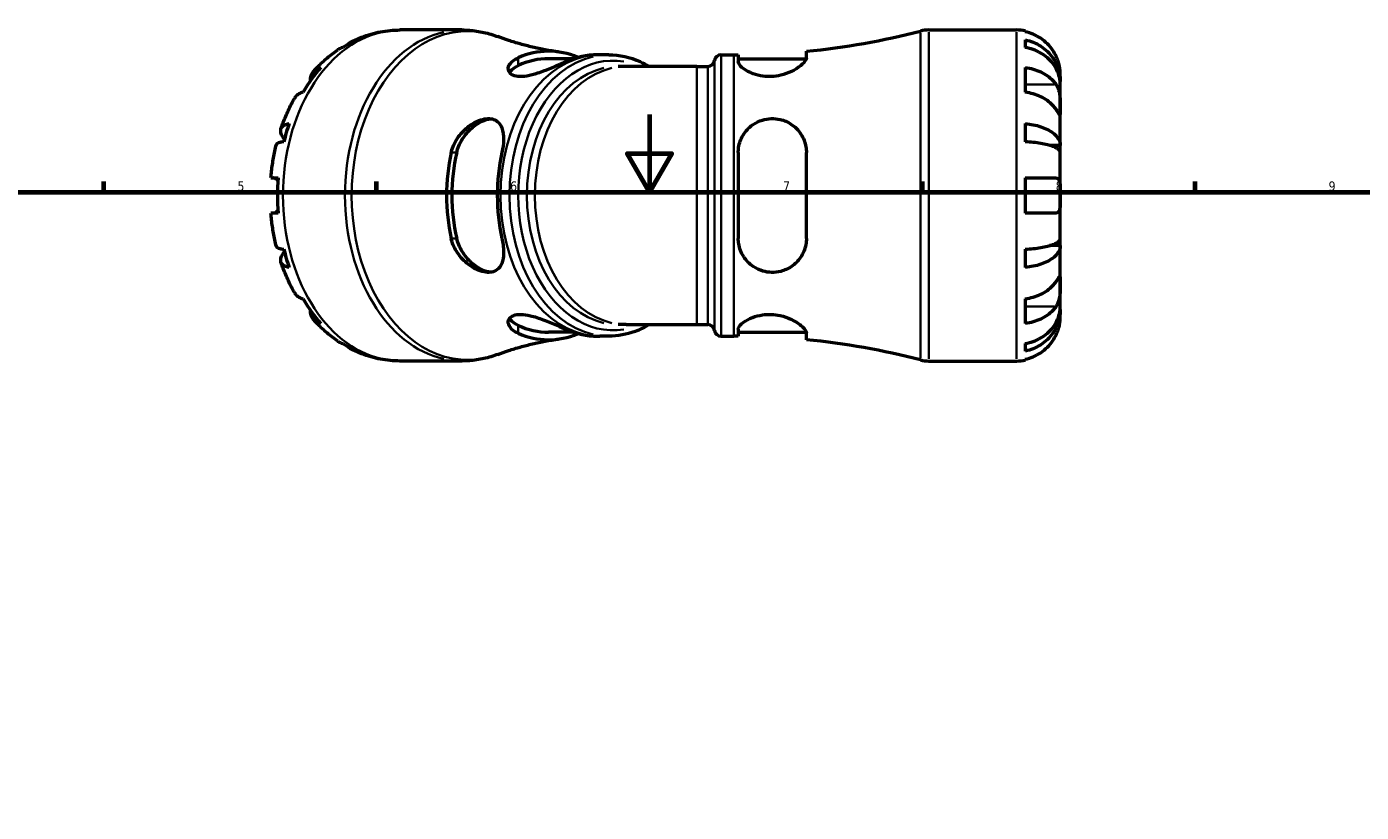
# Model space of a CAD drawing. Header units: millimetres. Extents: x -154 to 937, y -268 to 700.
# Tile 8 of 13: x 261 to 603, y 415 to 617. Entities that reach past the tile are written whole.
import ezdxf

# ---------------------------------------------------------------- set-up
doc = ezdxf.new("R2010")
doc.units = ezdxf.units.MM
for name, color, linetype, lineweight in [('Border (ANSI)', 7, 'Continuous', 70), ('Visible (ANSI)', 7, 'Continuous', 50), ('Visible Narrow (ANSI)', 7, 'Continuous', 35)]:
    doc.layers.add(name, color=color, linetype=linetype, lineweight=lineweight)
doc.styles.add('Note Text (ANSI)', font='tahoma.ttf')

# ---------------------------------------------------------------- blocks, each defined once
blk = doc.blocks.new('Borders Default Border')
at = {"layer": 'Border (ANSI)'}
for p, q in [((280.33, 574), (280.33, 576.8)), ((350.42, 574), (350.42, 576.8)), ((490.58, 574), (490.58, 576.8)), ((560.67, 574), (560.67, 576.8))]:
    blk.add_line(p, q, dxfattribs=at)
at = {"layer": 'Border (ANSI)', "flags": 128}
for points in [[(420.5, 594), (420.5, 574), (414.73, 584), (426.27, 584), (420.5, 574)], [(20, 20), (20, 574), (821, 574), (821, 20), (20, 20)]]:
    blk.add_lwpolyline(points, dxfattribs=at)
at = {"layer": 'Border (ANSI)', "color": 5, "true_color": 0x0000ff, "char_height": 2.4, "attachment_point": 7, "style": 'Note Text (ANSI)'}
for s, insert in [('5', (314.67, 574.35)), ('6', (384.69, 574.35)), ('7', (454.8, 574.4)), ('8', (524.84, 574.35)), ('9', (594.92, 574.35))]:
    blk.add_mtext(s, dxfattribs=dict(at, insert=insert))

msp = doc.modelspace()

# ---------------------------------------------------------------- linework, layer by layer
at = {"layer": 'Visible (ANSI)'}
for p, q in [((372.34, 615.68), (356.42, 615.68)), ((492.24, 615.68), (514.76, 615.68)), ((517.01, 615.45), (517.01, 615.21)), ((460.8, 608.54), (460.8, 610.21)), ((517.01, 613.14), (517.01, 611.19)), ((400.97, 608.3), (394.57, 608.3)), ((410.07, 609.3), (407.76, 609.3)), ((438.88, 609.3), (442.16, 609.3)), ((443.3, 609.31), (443.3, 607.59)), ((443.3, 608.3), (460.77, 608.3)), ((414.5, 606.33), (412.46, 606.33)), ((432.63, 606.33), (414.5, 606.33)), ((432.63, 606.33), (435.5, 606.33)), ((517.01, 606.08), (517.01, 599.72)), ((526.01, 602.42), (526.01, 604.43)), ((526.01, 602.42), (525.97, 602.42)), ((526.01, 601.65), (526.01, 602.42)), ((526.01, 595.28), (526.01, 601.65)), ((526.01, 586.06), (526.01, 595.28)), ((517.01, 591.67), (517.01, 586.98)), ((443.3, 584.18), (443.3, 562.18)), ((460.8, 562.18), (460.8, 584.18)), ((526.01, 586.06), (523.28, 586.06)), ((526.01, 584.21), (526.01, 586.06)), ((526.01, 573.18), (526.01, 584.21)), ((323.26, 577.68), (325.11, 577.68)), ((517.01, 577.68), (517.01, 568.68)), ((517.01, 577.68), (524.94, 577.68)), ((526.01, 562.15), (526.01, 573.18)), ((325.11, 568.68), (323.26, 568.68)), ((524.94, 568.68), (517.01, 568.68)), ((517.01, 559.38), (517.01, 554.68)), ((526.01, 560.3), (523.28, 560.3)), ((526.01, 560.3), (526.01, 562.15)), ((526.01, 551.08), (526.01, 560.3)), ((526.01, 544.71), (526.01, 551.08)), ((517.01, 546.64), (517.01, 540.28)), ((526.01, 543.94), (525.97, 543.94)), ((526.01, 543.94), (526.01, 544.71)), ((526.01, 541.93), (526.01, 543.94)), ((414.5, 540.03), (412.46, 540.03)), ((414.5, 540.03), (432.63, 540.03)), ((432.63, 540.03), (435.5, 540.03)), ((443.3, 538.77), (443.3, 537.05)), ((400.97, 538.05), (394.57, 538.05)), ((410.07, 537.05), (407.76, 537.05)), ((438.88, 537.05), (442.16, 537.05)), ((443.3, 538.05), (460.77, 538.05)), ((460.8, 536.14), (460.8, 537.82)), ((517.01, 535.17), (517.01, 533.22)), ((372.34, 530.68), (356.42, 530.68)), ((492.24, 530.68), (514.76, 530.68)), ((517.01, 531.15), (517.01, 530.91))]:
    msp.add_line(p, q, dxfattribs=at)
for centre, radius, start, end in [((442.16, 800.71), 191.41, 275.5901, 284.5086), ((492.24, 607.18), 8.5, 90, 104.5086), ((514.76, 604.43), 11.25, 78.463, 90), ((435.5, 608.03), 1.7, 270, 352.8192), ((438.88, 607.6), 1.7, 90, 172.8192), ((442.16, 800.71), 191.41, 270, 270.3427), ((435.5, 538.33), 1.7, 7.1808, 90), ((438.88, 538.75), 1.7, 187.1808, 270), ((442.16, 345.65), 191.41, 89.6573, 90), ((442.16, 345.65), 191.41, 75.4914, 84.4099), ((492.24, 539.18), 8.5, 255.4914, 270), ((514.76, 541.93), 11.25, 270, 281.537)]:
    msp.add_arc(centre, radius, start, end, dxfattribs=at)
for centre, major_axis, start_param, end_param in [((354.83, 573.18), (0, 42.27), 0.332561, 0.452837), ((394.57, 573.18), (0, 37.04), 5.991625, 6.584749), ((394.57, 573.18), (0, 35.13), 0, 0.318526), ((406.95, 573.18), (0, 36.13), 6.277203, 6.592567), ((354.83, 573.18), (0, -42.27), 3.820337, 4.033645), ((354.83, 573.18), (0, -42.27), 4.259552, 4.379828), ((394.57, 573.18), (0, 37.04), 1.269232, 1.87236), ((394.57, 573.18), (0, 35.13), 1.25227, 1.889323), ((406.95, 573.18), (0, -36.13), 4.403008, 5.02177), ((354.83, 573.18), (0, -42.27), 4.605735, 4.819043), ((354.83, 573.18), (0, -42.27), 5.04495, 5.165226), ((354.83, 573.18), (0, -42.27), 5.391133, 5.604441), ((394.57, 573.18), (0, -35.12), 5.964659, 6.283185), ((406.95, 573.18), (0, -36.13), 5.973804, 6.289168), ((354.83, 573.18), (0, -42.27), 5.830349, 5.950624), ((394.57, 573.18), (0, -37.04), 5.981621, 6.574746)]:
    msp.add_ellipse(centre, major_axis=major_axis, ratio=0.707107, start_param=start_param, end_param=end_param, dxfattribs=at)
for points, knots in [([(344.25, 612.82), (345, 613.18), (345.77, 613.52), (347.33, 614.12), (348.13, 614.39), (349.74, 614.85), (350.56, 615.05), (352.22, 615.36), (353.05, 615.48), (354.73, 615.64), (355.58, 615.68), (356.42, 615.68)], [2.8084044, 2.8084044, 2.8084044, 2.8084044, 2.875042, 2.875042, 2.9416797, 2.9416797, 3.0083173, 3.0083173, 3.074955, 3.074955, 3.1415927, 3.1415927, 3.1415927, 3.1415927]), ([(372.34, 615.68), (372.97, 615.68), (373.6, 615.66), (374.86, 615.56), (375.48, 615.49), (376.73, 615.31), (377.35, 615.19), (378.57, 614.92), (379.18, 614.76), (380.39, 614.4), (380.99, 614.19), (381.58, 613.97)], [3.1415927, 3.1415927, 3.1415927, 3.1415927, 3.1939441, 3.1939441, 3.2462956, 3.2462956, 3.2986471, 3.2986471, 3.3509985, 3.3509985, 3.40335, 3.40335, 3.40335, 3.40335]), ([(397.13, 610.04), (395.98, 610.2), (394.85, 610.38), (392.62, 610.8), (391.52, 611.03), (389.38, 611.53), (388.34, 611.8), (386.3, 612.37), (385.31, 612.67), (383.4, 613.3), (382.47, 613.63), (381.58, 613.97)], [3.2396263, 3.2396263, 3.2396263, 3.2396263, 3.272371, 3.272371, 3.3051158, 3.3051158, 3.3378605, 3.3378605, 3.3706053, 3.3706053, 3.40335, 3.40335, 3.40335, 3.40335]), ([(524.94, 608.93), (524.71, 609.43), (524.42, 609.94), (523.68, 611.05), (523.19, 611.64), (522.21, 612.63), (521.62, 613.12), (520.37, 613.96), (519.69, 614.32), (518.43, 614.84), (517.72, 615.06), (517.01, 615.21)], [5.5022719, 5.5022719, 5.5022719, 5.5022719, 5.6617261, 5.6617261, 5.8711132, 5.8711132, 6.0795138, 6.0795138, 6.2879145, 6.2879145, 6.4900758, 6.4900758, 6.4900758, 6.4900758]), ([(334.19, 605.03), (334.55, 605.45), (334.93, 605.86), (335.71, 606.66), (336.11, 607.05), (336.92, 607.81), (337.34, 608.18), (338.19, 608.9), (338.62, 609.26), (339.51, 609.93), (339.96, 610.26), (340.42, 610.58)], [2.4667382, 2.4667382, 2.4667382, 2.4667382, 2.5114144, 2.5114144, 2.5560907, 2.5560907, 2.6007669, 2.6007669, 2.6454431, 2.6454431, 2.6901194, 2.6901194, 2.6901194, 2.6901194]), ([(341.75, 611.19), (341.3, 611.06), (340.88, 610.87), (340.49, 610.63), (340.45, 610.6), (340.42, 610.58)], [0.2134337, 0.2134337, 0.2134337, 0.2134337, 0.41601, 0.41601, 0.4374778, 0.4374778, 0.4374778, 0.4374778]), ([(343.11, 612.06), (343.31, 612.24), (343.52, 612.39), (344.13, 612.78), (344.59, 612.99), (345.07, 613.14)], [-0.5232087, -0.5232087, -0.5232087, -0.5232087, -0.41601, -0.41601, -0.2134337, -0.2134337, -0.2134337, -0.2134337]), ([(517.01, 613.14), (517.73, 612.99), (518.43, 612.78), (519.7, 612.27), (520.37, 611.93), (521.63, 611.11), (522.21, 610.64), (523.2, 609.68), (523.68, 609.12), (524.53, 607.89), (524.88, 607.24), (525.41, 605.99), (525.64, 605.28), (525.94, 603.83), (526.01, 603.09), (526.01, 602.42)], [0.213434, 0.213434, 0.213434, 0.213434, 0.41601, 0.41601, 0.624348, 0.624348, 0.832687, 0.832687, 1.041572, 1.041572, 1.250457, 1.250457, 1.460128, 1.460128, 1.669799, 1.669799, 1.669799, 1.669799]), ([(526.01, 601.65), (526.01, 602.26), (525.94, 602.91), (525.64, 604.2), (525.41, 604.83), (524.88, 605.94), (524.53, 606.53), (523.68, 607.61), (523.2, 608.12), (522.21, 608.97), (521.63, 609.39), (520.37, 610.12), (519.7, 610.42), (518.43, 610.87), (517.73, 611.06), (517.01, 611.19)], [5.016117, 5.016117, 5.016117, 5.016117, 5.225788, 5.225788, 5.435459, 5.435459, 5.644344, 5.644344, 5.853229, 5.853229, 6.061567, 6.061567, 6.269906, 6.269906, 6.472482, 6.472482, 6.472482, 6.472482]), ([(399.17, 607.59), (398.91, 607.48), (398.63, 607.35), (397.37, 606.79), (396.24, 606.29), (393.98, 605.36), (392.85, 604.92), (390.78, 604.25), (389.85, 604), (388.14, 603.72), (387.38, 603.67), (386.04, 603.81), (385.49, 603.99), (384.59, 604.58), (384.32, 605.01), (384.17, 606), (384.35, 606.57), (385.18, 607.61), (385.81, 608.09), (386.65, 608.48), (386.7, 608.5), (386.75, 608.52), (386.79, 608.54)], [-2.891469, -2.891469, -2.891469, -2.891469, -2.775787, -2.775787, -2.380771, -2.380771, -2.022439, -2.022439, -1.721613, -1.721613, -1.435955, -1.435955, -1.141128, -1.141128, -0.784552, -0.784552, -0.385525, -0.385525, 0, 0, 0, 0.020747, 0.020747, 0.020747, 0.020747]), ([(407.76, 609.3), (407.71, 609.3), (407.67, 609.3), (407.58, 609.3), (407.54, 609.3), (407.45, 609.3), (407.41, 609.3), (407.32, 609.31), (407.27, 609.31), (407.19, 609.31), (407.14, 609.31), (407.1, 609.31)], [3.141592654, 3.141592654, 3.141592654, 3.141592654, 3.142789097, 3.142789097, 3.143985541, 3.143985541, 3.145181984, 3.145181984, 3.146378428, 3.146378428, 3.147574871, 3.147574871, 3.147574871, 3.147574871]), ([(410.07, 609.3), (412.8, 609.3), (415.53, 608.71), (418.9, 607.2), (419.69, 606.79), (420.45, 606.33)], [3.1415927, 3.1415927, 3.1415927, 3.1415927, 3.4475488, 3.4475488, 3.5427378, 3.5427378, 3.5427378, 3.5427378]), ([(460.8, 608.54), (460.8, 608.37), (460.75, 608.19), (460.43, 607.53), (459.96, 607), (458.67, 605.97), (457.88, 605.46), (456.13, 604.62), (455.2, 604.28), (453.45, 603.87), (452.67, 603.76), (451.12, 603.69), (450.37, 603.72), (448.73, 603.94), (447.89, 604.16), (446.15, 604.8), (445.33, 605.25), (444.05, 606.19), (443.61, 606.68), (443.34, 607.28), (443.3, 607.44), (443.3, 607.59)], [-3.111178, -3.111178, -3.111178, -3.111178, -2.938373, -2.938373, -2.548026, -2.548026, -2.184009, -2.184009, -1.864285, -1.864285, -1.625873, -1.625873, -1.39665, -1.39665, -1.109694, -1.109694, -0.734997, -0.734997, -0.348545, -0.348545, -0.199292, -0.199292, -0.199292, -0.199292]), ([(526.01, 604.43), (526.01, 604.43), (526.01, 604.48), (526, 604.71), (526, 604.88), (525.95, 605.43), (525.91, 605.83), (525.75, 606.59), (525.67, 606.92), (525.5, 607.52), (525.41, 607.78), (525.2, 608.33), (525.09, 608.61), (524.95, 608.9), (524.94, 608.91), (524.94, 608.93)], [-3.126213, -3.126213, -3.126213, -3.126213, -3.0059213, -3.0059213, -2.8729567, -2.8729567, -2.6978937, -2.6978937, -2.583387, -2.583387, -2.4954757, -2.4954757, -2.4031024, -2.4031024, -2.3983168, -2.3983168, -2.3983168, -2.3983168]), ([(333.44, 602.71), (333.42, 603.15), (333.48, 603.56), (333.68, 604.26), (333.84, 604.6), (334.31, 605.2), (334.61, 605.45), (335.24, 605.82), (335.63, 605.98), (336.06, 606.08)], [5.6639859, 5.6639859, 5.6639859, 5.6639859, 5.8711132, 5.8711132, 6.0795138, 6.0795138, 6.2879145, 6.2879145, 6.4900758, 6.4900758, 6.4900758, 6.4900758]), ([(384.54, 604.77), (384.62, 604.91), (384.73, 605.06), (385.3, 605.69), (385.98, 606.16), (386.79, 606.54)], [3.6521996, 3.6521996, 3.6521996, 3.6521996, 3.755796, 3.755796, 4.1187359, 4.1187359, 4.1187359, 4.1187359]), ([(517.01, 606.08), (517.72, 605.98), (518.43, 605.82), (519.69, 605.45), (520.37, 605.2), (521.62, 604.6), (522.21, 604.26), (523.19, 603.56), (523.68, 603.14), (524.42, 602.35), (524.71, 601.99), (524.94, 601.64)], [0.2134384, 0.2134384, 0.2134384, 0.2134384, 0.4155998, 0.4155998, 0.6240004, 0.6240004, 0.8324011, 0.8324011, 1.0417882, 1.0417882, 1.2012424, 1.2012424, 1.2012424, 1.2012424]), ([(524.94, 601.64), (525, 601.55), (525.05, 601.46), (525.23, 601.14), (525.34, 600.9), (525.54, 600.37), (525.63, 600.07), (525.8, 599.33), (525.87, 598.87), (525.97, 597.83), (525.99, 597.27), (526.01, 596.2), (526.01, 595.7), (526.01, 595.28)], [-0.7247441, -0.7247441, -0.7247441, -0.7247441, -0.6829269, -0.6829269, -0.5894676, -0.5894676, -0.4901439, -0.4901439, -0.3493352, -0.3493352, -0.178565, -0.178565, 0, 0, 0, 0]), ([(325.85, 590.32), (326.03, 590.86), (326.23, 591.41), (326.64, 592.49), (326.85, 593.02), (327.3, 594.08), (327.53, 594.61), (328.02, 595.65), (328.27, 596.16), (328.79, 597.18), (329.06, 597.69), (329.34, 598.18)], [2.0182678, 2.0182678, 2.0182678, 2.0182678, 2.0633687, 2.0633687, 2.1084697, 2.1084697, 2.1535706, 2.1535706, 2.1986715, 2.1986715, 2.2437724, 2.2437724, 2.2437724, 2.2437724]), ([(331.56, 599.72), (331.13, 599.61), (330.74, 599.46), (330.11, 599.09), (329.81, 598.84), (329.49, 598.42), (329.41, 598.3), (329.34, 598.18)], [0.2134384, 0.2134384, 0.2134384, 0.2134384, 0.4155998, 0.4155998, 0.6240004, 0.6240004, 0.702603, 0.702603, 0.702603, 0.702603]), ([(524.94, 595.28), (524.71, 595.63), (524.42, 595.99), (523.68, 596.78), (523.19, 597.2), (522.21, 597.89), (521.62, 598.24), (520.37, 598.84), (519.69, 599.09), (518.43, 599.46), (517.72, 599.61), (517.01, 599.72)], [5.5022719, 5.5022719, 5.5022719, 5.5022719, 5.6617261, 5.6617261, 5.8711132, 5.8711132, 6.0795138, 6.0795138, 6.2879145, 6.2879145, 6.4900758, 6.4900758, 6.4900758, 6.4900758]), ([(526.01, 595.28), (526.01, 595.04), (526.01, 594.82), (526, 594.45), (526, 594.29), (525.98, 594.03), (525.96, 593.95), (525.86, 593.96), (525.78, 594.04), (525.6, 594.28), (525.52, 594.41), (525.31, 594.71), (525.2, 594.88), (525.03, 595.14), (524.99, 595.21), (524.94, 595.28)], [0, 0, 0, 0, 0.1023049, 0.1023049, 0.2116531, 0.2116531, 0.3586874, 0.3586874, 0.4986154, 0.4986154, 0.596139, 0.596139, 0.690343, 0.690343, 0.7235503, 0.7235503, 0.7235503, 0.7235503]), ([(326.74, 587.64), (326.57, 587.85), (326.42, 588.06), (326.09, 588.58), (325.93, 588.93), (325.76, 589.57), (325.75, 589.87), (325.84, 590.36), (325.96, 590.61), (326.33, 591.04), (326.59, 591.22), (327.17, 591.49), (327.53, 591.6), (327.95, 591.67)], [5.311704, 5.311704, 5.311704, 5.311704, 5.435459, 5.435459, 5.644344, 5.644344, 5.853229, 5.853229, 6.061567, 6.061567, 6.269906, 6.269906, 6.472482, 6.472482, 6.472482, 6.472482]), ([(369.57, 584.18), (369.58, 584.27), (369.6, 584.35), (369.93, 585.66), (370.48, 586.84), (371.9, 588.96), (372.78, 589.9), (374.67, 591.42), (375.67, 592.02), (377.33, 592.67), (377.99, 592.84), (379.13, 592.95), (379.63, 592.93), (380.59, 592.72), (381.03, 592.51), (381.94, 591.8), (382.32, 591.22), (382.9, 589.66), (383.04, 588.64), (383.01, 586.46), (382.87, 585.33), (382.61, 584.18)], [-3.252084, -3.252084, -3.252084, -3.252084, -3.224568, -3.224568, -2.838977, -2.838977, -2.458314, -2.458314, -2.096358, -2.096358, -1.857445, -1.857445, -1.654365, -1.654365, -1.424821, -1.424821, -1.100511, -1.100511, -0.704983, -0.704983, -0.341958, -0.341958, -0.341958, -0.341958]), ([(370.98, 584.18), (371.25, 585.33), (371.75, 586.53), (373.11, 588.72), (373.97, 589.7), (375.67, 591.2), (376.62, 591.84), (378.3, 592.61), (379.03, 592.82), (379.69, 592.9)], [-1.391617, -1.391617, -1.391617, -1.391617, -1.028677, -1.028677, -0.665737, -0.665737, -0.332868, -0.332868, -0.072523, -0.072523, -0.072523, -0.072523]), ([(443.3, 584.18), (443.3, 584.62), (443.34, 585.06), (443.57, 586.63), (443.97, 587.72), (445.17, 589.71), (446, 590.61), (447.75, 591.86), (448.6, 592.28), (450.25, 592.77), (451, 592.9), (452.55, 592.95), (453.32, 592.87), (455.06, 592.46), (455.98, 592.06), (457.85, 590.86), (458.73, 589.97), (460.02, 587.97), (460.46, 586.87), (460.76, 585.2), (460.8, 584.69), (460.8, 584.18)], [-3.084418, -3.084418, -3.084418, -3.084418, -2.94551, -2.94551, -2.577796, -2.577796, -2.192337, -2.192337, -1.900455, -1.900455, -1.670144, -1.670144, -1.433906, -1.433906, -1.120607, -1.120607, -0.716663, -0.716663, -0.33677, -0.33677, -0.174767, -0.174767, -0.174767, -0.174767]), ([(517.01, 591.67), (517.73, 591.6), (518.43, 591.49), (519.7, 591.22), (520.37, 591.04), (521.63, 590.61), (522.21, 590.36), (523.2, 589.87), (523.68, 589.57), (524.53, 588.93), (524.88, 588.58), (525.41, 587.93), (525.64, 587.56), (525.94, 586.8), (526.01, 586.41), (526.01, 586.06)], [0.213434, 0.213434, 0.213434, 0.213434, 0.41601, 0.41601, 0.624348, 0.624348, 0.832687, 0.832687, 1.041572, 1.041572, 1.250457, 1.250457, 1.460128, 1.460128, 1.669799, 1.669799, 1.669799, 1.669799]), ([(323.26, 577.68), (323.3, 578.26), (323.36, 578.84), (323.49, 580), (323.57, 580.57), (323.74, 581.73), (323.83, 582.3), (324.04, 583.44), (324.15, 584.01), (324.39, 585.14), (324.52, 585.71), (324.66, 586.27)], [1.6857538, 1.6857538, 1.6857538, 1.6857538, 1.7304219, 1.7304219, 1.7750901, 1.7750901, 1.8197582, 1.8197582, 1.8644263, 1.8644263, 1.9090944, 1.9090944, 1.9090944, 1.9090944]), ([(326.58, 586.98), (326.17, 586.94), (325.82, 586.89), (325.29, 586.76), (325.05, 586.67), (324.76, 586.47), (324.69, 586.37), (324.66, 586.27)], [0.2134337, 0.2134337, 0.2134337, 0.2134337, 0.41601, 0.41601, 0.6243485, 0.6243485, 0.8011851, 0.8011851, 0.8011851, 0.8011851]), ([(526.01, 584.21), (526.01, 584.38), (525.94, 584.57), (525.64, 584.95), (525.41, 585.13), (524.88, 585.45), (524.53, 585.62), (523.68, 585.94), (523.2, 586.09), (522.21, 586.33), (521.63, 586.46), (520.37, 586.67), (519.7, 586.76), (518.43, 586.89), (517.73, 586.94), (517.01, 586.98)], [5.016117, 5.016117, 5.016117, 5.016117, 5.225788, 5.225788, 5.435459, 5.435459, 5.644344, 5.644344, 5.853229, 5.853229, 6.061567, 6.061567, 6.269906, 6.269906, 6.472482, 6.472482, 6.472482, 6.472482]), ([(325.06, 576.98), (324.91, 577.16), (324.75, 577.3), (324.49, 577.49), (324.38, 577.56), (324.17, 577.65), (324.08, 577.67), (323.97, 577.68), (323.96, 577.68), (323.94, 577.68)], [-0.9838657, -0.9838657, -0.9838657, -0.9838657, -0.8946917, -0.8946917, -0.8265568, -0.8265568, -0.7572034, -0.7572034, -0.7461484, -0.7461484, -0.7461484, -0.7461484]), ([(524.94, 577.68), (525.04, 577.68), (525.13, 577.66), (525.3, 577.6), (525.37, 577.56), (525.53, 577.42), (525.61, 577.32), (525.79, 576.97), (525.87, 576.67), (525.97, 575.9), (525.99, 575.43), (526.01, 574.36), (526.01, 573.77), (526.01, 573.18)], [-0.7287781, -0.7287781, -0.7287781, -0.7287781, -0.6586458, -0.6586458, -0.5894874, -0.5894874, -0.5028286, -0.5028286, -0.3478233, -0.3478233, -0.1787056, -0.1787056, 0, 0, 0, 0]), ([(526.01, 573.18), (526.01, 572.76), (526.01, 572.34), (526, 571.45), (525.99, 570.99), (525.94, 570.21), (525.9, 569.87), (525.77, 569.36), (525.69, 569.16), (525.52, 568.92), (525.44, 568.85), (525.28, 568.75), (525.2, 568.71), (525.06, 568.68), (525, 568.68), (524.94, 568.68)], [0, 0, 0, 0, 0.1255823, 0.1255823, 0.2775869, 0.2775869, 0.4156583, 0.4156583, 0.5355886, 0.5355886, 0.6106285, 0.6106285, 0.6783071, 0.6783071, 0.7205994, 0.7205994, 0.7205994, 0.7205994]), ([(323.94, 568.68), (324, 568.68), (324.06, 568.69), (324.21, 568.72), (324.31, 568.77), (324.54, 568.89), (324.66, 568.98), (324.88, 569.18), (324.97, 569.27), (325.06, 569.38)], [-2.0137169, -2.0137169, -2.0137169, -2.0137169, -1.971618, -1.971618, -1.9068096, -1.9068096, -1.833711, -1.833711, -1.7815766, -1.7815766, -1.7815766, -1.7815766]), ([(324.66, 560.09), (324.52, 560.65), (324.39, 561.22), (324.15, 562.35), (324.04, 562.92), (323.83, 564.06), (323.74, 564.63), (323.57, 565.78), (323.49, 566.36), (323.36, 567.52), (323.3, 568.1), (323.26, 568.68)], [1.2324983, 1.2324983, 1.2324983, 1.2324983, 1.2771664, 1.2771664, 1.3218345, 1.3218345, 1.3665026, 1.3665026, 1.4111707, 1.4111707, 1.4558388, 1.4558388, 1.4558388, 1.4558388]), ([(382.61, 562.18), (382.64, 562.06), (382.66, 561.95), (382.94, 560.62), (383.05, 559.43), (382.99, 557.38), (382.84, 556.49), (382.27, 555.05), (381.87, 554.48), (380.94, 553.8), (380.49, 553.6), (379.53, 553.42), (379.02, 553.41), (377.85, 553.55), (377.18, 553.74), (375.51, 554.43), (374.52, 555.04), (372.57, 556.65), (371.64, 557.7), (370.29, 559.9), (369.83, 561), (369.57, 562.15), (369.57, 562.17), (369.57, 562.18)], [-3.228109, -3.228109, -3.228109, -3.228109, -3.192045, -3.192045, -2.806544, -2.806544, -2.453927, -2.453927, -2.127365, -2.127365, -1.902009, -1.902009, -1.698631, -1.698631, -1.454598, -1.454598, -1.095551, -1.095551, -0.682088, -0.682088, -0.324548, -0.324548, -0.320154, -0.320154, -0.320154, -0.320154]), ([(379.69, 553.46), (379.01, 553.54), (378.25, 553.76), (376.52, 554.57), (375.55, 555.24), (373.87, 556.77), (373.04, 557.74), (371.73, 559.89), (371.24, 561.06), (370.98, 562.18)], [2.7997, 2.7997, 2.7997, 2.7997, 3.069155, 3.069155, 3.411191, 3.411191, 3.765048, 3.765048, 4.118905, 4.118905, 4.118905, 4.118905]), ([(460.8, 562.18), (460.8, 561.63), (460.75, 561.09), (460.43, 559.36), (459.96, 558.25), (458.67, 556.35), (457.88, 555.55), (456.13, 554.37), (455.2, 553.95), (453.45, 553.51), (452.67, 553.42), (451.12, 553.45), (450.37, 553.56), (448.73, 554.03), (447.89, 554.43), (446.15, 555.61), (445.33, 556.46), (444.05, 558.44), (443.61, 559.58), (443.34, 561.24), (443.3, 561.71), (443.3, 562.18)], [-3.111178, -3.111178, -3.111178, -3.111178, -2.938373, -2.938373, -2.548026, -2.548026, -2.184009, -2.184009, -1.864285, -1.864285, -1.625873, -1.625873, -1.39665, -1.39665, -1.109694, -1.109694, -0.734997, -0.734997, -0.348545, -0.348545, -0.199292, -0.199292, -0.199292, -0.199292]), ([(324.66, 560.09), (324.69, 559.99), (324.76, 559.89), (325.05, 559.69), (325.29, 559.6), (325.82, 559.47), (326.17, 559.42), (326.58, 559.38)], [5.8847305, 5.8847305, 5.8847305, 5.8847305, 6.0615671, 6.0615671, 6.2699056, 6.2699056, 6.472482, 6.472482, 6.472482, 6.472482]), ([(517.01, 559.38), (517.73, 559.42), (518.43, 559.47), (519.7, 559.6), (520.37, 559.69), (521.63, 559.9), (522.21, 560.02), (523.2, 560.27), (523.68, 560.42), (524.53, 560.73), (524.88, 560.9), (525.41, 561.23), (525.64, 561.41), (525.94, 561.78), (526.01, 561.98), (526.01, 562.15)], [0.213434, 0.213434, 0.213434, 0.213434, 0.41601, 0.41601, 0.624348, 0.624348, 0.832687, 0.832687, 1.041572, 1.041572, 1.250457, 1.250457, 1.460128, 1.460128, 1.669799, 1.669799, 1.669799, 1.669799]), ([(526.01, 560.3), (526.01, 559.95), (525.94, 559.56), (525.64, 558.8), (525.41, 558.43), (524.88, 557.78), (524.53, 557.43), (523.68, 556.79), (523.2, 556.49), (522.21, 555.99), (521.63, 555.75), (520.37, 555.32), (519.7, 555.14), (518.43, 554.87), (517.73, 554.76), (517.01, 554.68)], [5.016117, 5.016117, 5.016117, 5.016117, 5.225788, 5.225788, 5.435459, 5.435459, 5.644344, 5.644344, 5.853229, 5.853229, 6.061567, 6.061567, 6.269906, 6.269906, 6.472482, 6.472482, 6.472482, 6.472482]), ([(327.95, 554.68), (327.53, 554.76), (327.17, 554.87), (326.59, 555.14), (326.33, 555.32), (325.96, 555.75), (325.84, 555.99), (325.75, 556.49), (325.76, 556.79), (325.93, 557.43), (326.09, 557.78), (326.42, 558.3), (326.57, 558.5), (326.74, 558.72)], [0.213434, 0.213434, 0.213434, 0.213434, 0.41601, 0.41601, 0.624348, 0.624348, 0.832687, 0.832687, 1.041572, 1.041572, 1.250457, 1.250457, 1.374212, 1.374212, 1.374212, 1.374212]), ([(329.34, 548.18), (329.06, 548.67), (328.79, 549.18), (328.27, 550.19), (328.02, 550.71), (327.53, 551.75), (327.3, 552.27), (326.85, 553.33), (326.64, 553.87), (326.23, 554.95), (326.03, 555.49), (325.85, 556.04)], [0.8978202, 0.8978202, 0.8978202, 0.8978202, 0.9429211, 0.9429211, 0.9880221, 0.9880221, 1.033123, 1.033123, 1.0782239, 1.0782239, 1.1233249, 1.1233249, 1.1233249, 1.1233249]), ([(524.94, 551.08), (525, 551.17), (525.05, 551.26), (525.23, 551.53), (525.34, 551.69), (525.54, 551.99), (525.63, 552.11), (525.8, 552.34), (525.87, 552.41), (525.97, 552.39), (525.99, 552.28), (526.01, 551.84), (526.01, 551.5), (526.01, 551.08)], [-0.7247441, -0.7247441, -0.7247441, -0.7247441, -0.6829269, -0.6829269, -0.5894676, -0.5894676, -0.4901439, -0.4901439, -0.3493352, -0.3493352, -0.178565, -0.178565, 0, 0, 0, 0]), ([(517.01, 546.64), (517.72, 546.74), (518.43, 546.9), (519.69, 547.27), (520.37, 547.52), (521.62, 548.12), (522.21, 548.47), (523.19, 549.16), (523.68, 549.58), (524.42, 550.37), (524.71, 550.73), (524.94, 551.08)], [0.2134384, 0.2134384, 0.2134384, 0.2134384, 0.4155998, 0.4155998, 0.6240004, 0.6240004, 0.8324011, 0.8324011, 1.0417882, 1.0417882, 1.2012424, 1.2012424, 1.2012424, 1.2012424]), ([(526.01, 551.08), (526.01, 550.84), (526.01, 550.57), (526, 549.97), (526, 549.64), (525.98, 548.83), (525.96, 548.35), (525.86, 547.39), (525.78, 546.94), (525.6, 546.21), (525.52, 545.92), (525.31, 545.39), (525.2, 545.16), (525.03, 544.86), (524.99, 544.79), (524.94, 544.72)], [0, 0, 0, 0, 0.1023049, 0.1023049, 0.2116531, 0.2116531, 0.3586874, 0.3586874, 0.4986154, 0.4986154, 0.596139, 0.596139, 0.690343, 0.690343, 0.7235503, 0.7235503, 0.7235503, 0.7235503]), ([(329.34, 548.18), (329.41, 548.05), (329.49, 547.93), (329.81, 547.52), (330.11, 547.27), (330.74, 546.9), (331.13, 546.74), (331.56, 546.64)], [6.0009113, 6.0009113, 6.0009113, 6.0009113, 6.0795138, 6.0795138, 6.2879145, 6.2879145, 6.4900758, 6.4900758, 6.4900758, 6.4900758]), ([(336.06, 540.28), (335.63, 540.38), (335.24, 540.54), (334.61, 540.91), (334.31, 541.16), (333.84, 541.76), (333.68, 542.1), (333.48, 542.8), (333.42, 543.21), (333.44, 543.65)], [0.2134384, 0.2134384, 0.2134384, 0.2134384, 0.4155998, 0.4155998, 0.6240004, 0.6240004, 0.8324011, 0.8324011, 1.0395284, 1.0395284, 1.0395284, 1.0395284]), ([(386.79, 537.82), (386.75, 537.84), (386.7, 537.86), (386.65, 537.88), (386.22, 538.08), (385.83, 538.31), (384.9, 539), (384.51, 539.52), (384.16, 540.55), (384.2, 541.06), (384.7, 541.86), (385.08, 542.17), (386.13, 542.56), (386.75, 542.66), (388.22, 542.64), (389.04, 542.52), (390.98, 542.06), (392.1, 541.69), (394.43, 540.83), (395.62, 540.32), (397.62, 539.46), (398.45, 539.09), (399.17, 538.77)], [-0.020757, -0.020757, -0.020757, -0.020757, 0, 0, 0, 0.200022, 0.200022, 0.575184, 0.575184, 0.94887, 0.94887, 1.256062, 1.256062, 1.540074, 1.540074, 1.825046, 1.825046, 2.179909, 2.179909, 2.571106, 2.571106, 2.891582, 2.891582, 2.891582, 2.891582]), ([(443.3, 538.77), (443.3, 538.91), (443.34, 539.06), (443.57, 539.62), (443.97, 540.08), (445.17, 541.02), (446, 541.49), (447.75, 542.16), (448.6, 542.39), (450.25, 542.63), (451, 542.67), (452.55, 542.61), (453.32, 542.51), (455.06, 542.12), (455.98, 541.79), (457.85, 540.93), (458.73, 540.36), (460.02, 539.29), (460.46, 538.78), (460.76, 538.15), (460.8, 537.97), (460.8, 537.82)], [-3.084418, -3.084418, -3.084418, -3.084418, -2.94551, -2.94551, -2.577796, -2.577796, -2.192337, -2.192337, -1.900455, -1.900455, -1.670144, -1.670144, -1.433906, -1.433906, -1.120607, -1.120607, -0.716663, -0.716663, -0.33677, -0.33677, -0.174767, -0.174767, -0.174767, -0.174767]), ([(524.94, 544.72), (524.71, 544.36), (524.42, 544.01), (523.68, 543.22), (523.19, 542.8), (522.21, 542.1), (521.62, 541.76), (520.37, 541.16), (519.69, 540.91), (518.43, 540.54), (517.72, 540.38), (517.01, 540.28)], [5.5022719, 5.5022719, 5.5022719, 5.5022719, 5.6617261, 5.6617261, 5.8711132, 5.8711132, 6.0795138, 6.0795138, 6.2879145, 6.2879145, 6.4900758, 6.4900758, 6.4900758, 6.4900758]), ([(517.01, 535.17), (517.73, 535.29), (518.43, 535.49), (519.7, 535.94), (520.37, 536.24), (521.63, 536.97), (522.21, 537.39), (523.2, 538.24), (523.68, 538.74), (524.53, 539.83), (524.88, 540.42), (525.41, 541.53), (525.64, 542.16), (525.94, 543.45), (526.01, 544.1), (526.01, 544.71)], [0.213434, 0.213434, 0.213434, 0.213434, 0.41601, 0.41601, 0.624348, 0.624348, 0.832687, 0.832687, 1.041572, 1.041572, 1.250457, 1.250457, 1.460128, 1.460128, 1.669799, 1.669799, 1.669799, 1.669799]), ([(526.01, 543.94), (526.01, 543.26), (525.94, 542.52), (525.64, 541.08), (525.41, 540.37), (524.88, 539.12), (524.53, 538.46), (523.68, 537.24), (523.2, 536.67), (522.21, 535.72), (521.63, 535.25), (520.37, 534.43), (519.7, 534.09), (518.43, 533.58), (517.73, 533.37), (517.01, 533.22)], [5.016117, 5.016117, 5.016117, 5.016117, 5.225788, 5.225788, 5.435459, 5.435459, 5.644344, 5.644344, 5.853229, 5.853229, 6.061567, 6.061567, 6.269906, 6.269906, 6.472482, 6.472482, 6.472482, 6.472482]), ([(524.94, 537.43), (525.01, 537.58), (525.08, 537.74), (525.26, 538.16), (525.35, 538.42), (525.54, 538.98), (525.62, 539.26), (525.8, 539.95), (525.87, 540.33), (525.97, 541.05), (525.99, 541.36), (526.01, 541.81), (526.01, 541.93), (526.01, 541.93)], [-0.7196887, -0.7196887, -0.7196887, -0.7196887, -0.6691335, -0.6691335, -0.5844829, -0.5844829, -0.490085, -0.490085, -0.3476599, -0.3476599, -0.1782767, -0.1782767, 0, 0, 0, 0]), ([(340.42, 535.78), (339.96, 536.1), (339.51, 536.43), (338.62, 537.1), (338.19, 537.45), (337.34, 538.18), (336.92, 538.55), (336.11, 539.31), (335.71, 539.7), (334.93, 540.5), (334.55, 540.91), (334.19, 541.33)], [0.4514733, 0.4514733, 0.4514733, 0.4514733, 0.4961495, 0.4961495, 0.5408257, 0.5408257, 0.585502, 0.585502, 0.6301782, 0.6301782, 0.6748545, 0.6748545, 0.6748545, 0.6748545]), ([(386.79, 539.82), (385.98, 540.2), (385.3, 540.67), (384.73, 541.3), (384.62, 541.44), (384.54, 541.59)], [-1.3916167, -1.3916167, -1.3916167, -1.3916167, -1.0286767, -1.0286767, -0.9250804, -0.9250804, -0.9250804, -0.9250804]), ([(420.45, 540.03), (419.28, 539.32), (418.05, 538.73), (414.62, 537.47), (412.35, 537.05), (410.07, 537.05)], [5.8820402, 5.8820402, 5.8820402, 5.8820402, 6.028128, 6.028128, 6.2831853, 6.2831853, 6.2831853, 6.2831853]), ([(340.42, 535.78), (340.45, 535.76), (340.49, 535.73), (340.88, 535.49), (341.3, 535.29), (341.75, 535.17)], [6.2484378, 6.2484378, 6.2484378, 6.2484378, 6.2699056, 6.2699056, 6.472482, 6.472482, 6.472482, 6.472482]), ([(381.58, 532.39), (382.47, 532.73), (383.4, 533.06), (385.31, 533.69), (386.3, 533.99), (388.34, 534.56), (389.38, 534.83), (391.52, 535.33), (392.62, 535.56), (394.85, 535.98), (395.98, 536.16), (397.13, 536.32)], [6.0214279, 6.0214279, 6.0214279, 6.0214279, 6.0541727, 6.0541727, 6.0869174, 6.0869174, 6.1196622, 6.1196622, 6.152407, 6.152407, 6.1851517, 6.1851517, 6.1851517, 6.1851517]), ([(407.1, 537.05), (407.14, 537.05), (407.19, 537.05), (407.27, 537.05), (407.32, 537.05), (407.41, 537.05), (407.45, 537.05), (407.54, 537.05), (407.58, 537.05), (407.67, 537.05), (407.71, 537.05), (407.76, 537.05)], [6.27720309, 6.27720309, 6.27720309, 6.27720309, 6.278399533, 6.278399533, 6.279595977, 6.279595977, 6.28079242, 6.28079242, 6.281988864, 6.281988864, 6.283185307, 6.283185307, 6.283185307, 6.283185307]), ([(517.01, 531.15), (517.72, 531.29), (518.43, 531.52), (519.69, 532.04), (520.37, 532.4), (521.62, 533.24), (522.21, 533.73), (523.19, 534.72), (523.68, 535.3), (524.42, 536.42), (524.71, 536.93), (524.94, 537.43)], [0.2134384, 0.2134384, 0.2134384, 0.2134384, 0.4155998, 0.4155998, 0.6240004, 0.6240004, 0.8324011, 0.8324011, 1.0417882, 1.0417882, 1.2012424, 1.2012424, 1.2012424, 1.2012424]), ([(345.07, 533.22), (344.59, 533.37), (344.13, 533.58), (343.52, 533.96), (343.31, 534.12), (343.11, 534.29)], [0.2134337, 0.2134337, 0.2134337, 0.2134337, 0.41601, 0.41601, 0.5232087, 0.5232087, 0.5232087, 0.5232087]), ([(356.42, 530.68), (355.58, 530.68), (354.73, 530.72), (353.05, 530.88), (352.22, 531), (350.56, 531.31), (349.74, 531.51), (348.13, 531.97), (347.33, 532.24), (345.77, 532.84), (345, 533.18), (344.25, 533.54)], [0, 0, 0, 0, 0.0666377, 0.0666377, 0.1332753, 0.1332753, 0.199913, 0.199913, 0.2665506, 0.2665506, 0.3331883, 0.3331883, 0.3331883, 0.3331883]), ([(381.58, 532.39), (380.99, 532.17), (380.39, 531.96), (379.18, 531.6), (378.57, 531.44), (377.35, 531.17), (376.73, 531.05), (375.48, 530.87), (374.86, 530.8), (373.6, 530.7), (372.97, 530.68), (372.34, 530.68)], [6.0214279, 6.0214279, 6.0214279, 6.0214279, 6.0737794, 6.0737794, 6.1261309, 6.1261309, 6.1784824, 6.1784824, 6.2308338, 6.2308338, 6.2831853, 6.2831853, 6.2831853, 6.2831853])]:
    msp.add_open_spline(points, degree=3, knots=knots, dxfattribs=at)
at = {"layer": 'Visible Narrow (ANSI)'}
for p, q in [((490.11, 531.47), (490.11, 614.89)), ((492.24, 615.16), (492.24, 531.2)), ((514.76, 531.2), (514.76, 615.16)), ((386.79, 606.64), (386.79, 608.44)), ((437.19, 607.39), (437.19, 538.97)), ((438.88, 608.86), (438.88, 537.5)), ((442.16, 537.5), (442.16, 608.86)), ((432.63, 540.44), (432.63, 605.92)), ((435.5, 540.44), (435.5, 605.92)), ((524.54, 601.64), (517.4, 601.64)), ((369.64, 584.18), (370.91, 584.18)), ((370.91, 562.18), (369.64, 562.18)), ((524.54, 544.72), (517.4, 544.72)), ((386.79, 537.92), (386.79, 539.72))]:
    msp.add_line(p, q, dxfattribs=at)
for centre, major_axis, start_param, end_param in [((356.42, 573.18), (0, -42.5), 3.298672, 6.126106), ((372.34, 573.18), (0, 42.5), 0.15708, 2.984513), ((373.85, 573.18), (0, -42.23), 3.063091, 6.361687), ((407.76, 573.18), (0, -36.12), 3.298672, 6.126106), ((410.07, 573.18), (0, 36.12), 0.15708, 2.984513), ((411.27, 573.18), (0, 34.64), 6.175549, 9.532414), ((412.46, 573.18), (0, -33.15), 3.298672, 6.126106), ((414.5, 573.18), (0, -33.15), 3.298672, 6.126106)]:
    msp.add_ellipse(centre, major_axis=major_axis, ratio=0.707107, start_param=start_param, end_param=end_param, dxfattribs=at)

# ---------------------------------------------------------------- block references
msp.add_blockref('Borders Default Border', (0, 0))

doc.saveas('drawing.dxf')
